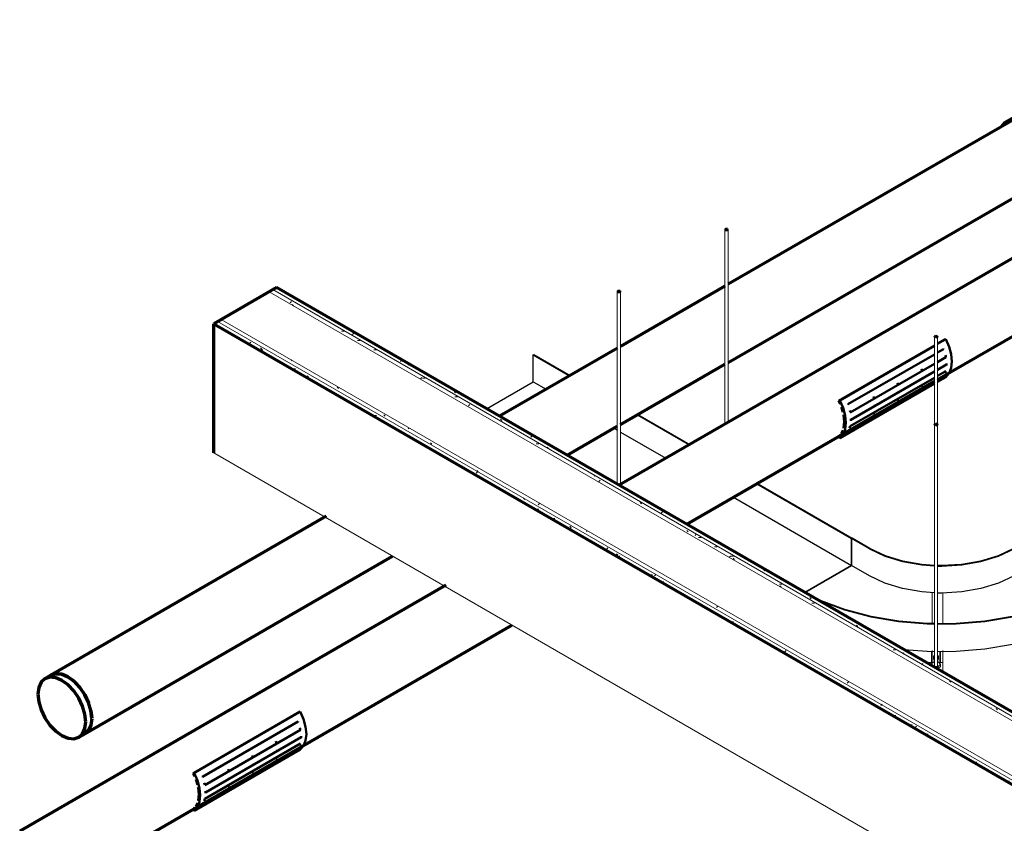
# Model space of a CAD drawing. Header units: inches. Extents: x 549 to 1134, y -76 to 227.
# Tile 3 of 11: x 815 to 932, y -17 to 78. Entities that reach past the tile are written whole.
import ezdxf

# ---------------------------------------------------------------- set-up
doc = ezdxf.new("R2010")
doc.units = ezdxf.units.IN
doc.header["$MEASUREMENT"] = 0
doc.linetypes.add('Center', pattern=[1.25, 0.25, -0.1875, 0.625, -0.1875])
for name, color, linetype, lineweight in [('A-WALL', 113, 'Continuous', 18), ('A-WALL-PATT', 111, 'Continuous', 70), ('E-CABL-TRAY', 211, 'Continuous', 30), ('I-WALL', 2, 'Continuous', 18), ('M-HVAC-CDFF', 50, 'Continuous', 50), ('M-HVAC-DUCT', 70, 'Continuous', 70), ('S-BEAM', 12, 'Continuous', 9), ('S-COLS', 52, 'Continuous', 9), ('S-FSTN', 2, 'Continuous', 9)]:
    doc.layers.add(name, color=color, linetype=linetype, lineweight=lineweight)
pattern_1 = [(0, (692.117, -124.755), (7.68, 1.109), [0.3168, -5.443, 0.3168, -5.443, -30.72]), (0, (692.117, -124.755), (7.68, 1.109), [-11.52, 0.3168, -11.203, 0.3168, -5.443, -13.44]), (0, (692.117, -124.755), (7.68, 1.109), [-28.8, 0.3168, -3.523, 0.3168, -9.283]), (135, (694.997, -124.2), (-5.502705, 3.285218), [0.22401, -3.849, 0.22401, -3.849, -21.722]), (135, (694.997, -124.2), (-5.502705, 3.285218), [-8.146, 0.22401, -7.922, 0.22401, -3.849, -9.504]), (135, (694.997, -124.2), (-5.502705, 3.285218), [-20.365, 0.22401, -2.491, 0.22401, -6.564]), (225, (695.957, -121.983), (-2.177182, -4.394669), [0.22401, -3.849, 0.22401, -3.849, -21.722]), (225, (695.957, -121.983), (-2.177182, -4.394669), [-8.146, 0.22401, -7.922, 0.22401, -3.849, -9.504]), (225, (695.957, -121.983), (-2.177182, -4.394669), [-20.365, 0.22401, -2.491, 0.22401, -6.564])]

# ---------------------------------------------------------------- blocks, each defined once
blk = doc.blocks.new('ST-VDC-01_ARCH_REF_v001_rvt_rvt-2-3D - L1 - Retail 109 Raceway Coordination')
at = {"layer": 'A-WALL-PATT', "lineweight": 9}
h = blk.add_hatch(dxfattribs=at)
h.set_pattern_fill('FP_2', color=256, style=0, pattern_type=2)
h.set_pattern_definition(pattern_1)
h.paths.add_polyline_path([(673.6, -12.2), (674.04, -11.94), (572.34, 46.77), (571.9, 46.52), (664.89, -7.17)])
h = blk.add_hatch(dxfattribs=at)
h.set_pattern_fill('FP_2', color=256, style=0, pattern_type=2)
h.set_pattern_definition(pattern_1)
h.paths.add_polyline_path([(673.15, -12.45), (673.6, -12.2), (571.9, 46.52), (571.46, 46.26), (664.89, -7.68)])
h = blk.add_hatch(dxfattribs=at)
h.set_pattern_fill('FP_2', color=256, style=0, pattern_type=2)
h.set_pattern_definition(pattern_1)
h.paths.add_polyline_path([(666.61, -16.23), (667.06, -15.97), (565.36, 42.74), (564.92, 42.49), (664.89, -15.23)])
h = blk.add_hatch(dxfattribs=at)
h.set_pattern_fill('FP_2', color=256, style=0, pattern_type=2)
h.set_pattern_definition(pattern_1)
h.paths.add_polyline_path([(667.06, -15.97), (667.5, -15.72), (565.8, 43), (565.36, 42.74), (664.89, -14.72)])
at = {"layer": 'A-WALL', "color": 10}
for p, q in [((673.15, -12.45), (571.46, 46.26)), ((673.6, -12.2), (571.9, 46.52)), ((667.06, -15.97), (565.36, 42.74)), ((667.5, -15.72), (565.8, 43))]:
    blk.add_line(p, q, dxfattribs=at)
at = {"layer": 'I-WALL', "color": 7, "lineweight": 70}
for p, q in [((572.34, 46.77), (564.92, 42.49)), ((674.04, -11.94), (572.34, 46.77)), ((564.92, 42.49), (666.61, -16.23)), ((564.92, 27.2), (564.92, 42.49))]:
    blk.add_line(p, q, dxfattribs=at)
at = {"layer": 'I-WALL', "color": 10}
blk.add_line((564.92, 27.2), (666.61, -31.52), dxfattribs=at)
blk = doc.blocks.new('Round Endcap - Standard-1395977-3D - L1 - Retail 109 Raceway Coordination')
at = {"layer": 'M-HVAC-DUCT', "color": 6}
for p, q in [((545.66, 0.89), (544.95, 0.48)), ((550.39, -3.31), (550.49, -4.2)), ((548.95, -6.45), (549.66, -6.04))]:
    blk.add_line(p, q, dxfattribs=at)
for points in [[(546.95, 0.28, 0), (546.22, 0.59, 0), (545.54, 0.66, 0), (544.95, 0.48, 0), (544.5, 0.06, 0), (544.22, -0.56, 0), (544.12, -1.35, 0)], [(545.66, 0.89, 0), (546.24, 1.07, 0), (546.93, 1, 0), (547.66, 0.69, 0)], [(549.78, -4.62, 0), (549.68, -3.72, 0), (549.4, -2.76, 0), (548.95, -1.83, 0), (548.37, -0.97, 0), (547.68, -0.25, 0), (546.95, 0.28, 0)], [(547.66, 0.69, 0), (548.39, 0.16, 0), (549.07, -0.56, 0), (549.66, -1.42, 0), (550.11, -2.36, 0)], [(544.12, -1.35, 0), (544.22, -2.25, 0), (544.5, -3.2, 0), (544.95, -4.14, 0), (545.54, -5, 0), (546.22, -5.72, 0), (546.95, -6.25, 0)], [(546.95, -6.25, 0), (547.68, -6.56, 0), (548.37, -6.63, 0), (548.95, -6.45, 0), (549.4, -6.03, 0), (549.68, -5.41, 0), (549.78, -4.62, 0)], [(550.49, -4.21, 0), (550.39, -5, 0), (550.11, -5.62, 0), (549.66, -6.04, 0)]]:
    blk.add_polyline3d(points, dxfattribs=at)
blk = doc.blocks.new('Supply Grille - Double Deflection - Curve Face Rectangular Neck - 16x4 Connection 8 Diameter Duct-1537919-3D - L1 - Retail 109 Raceway Coordination')
at = {"layer": 'M-HVAC-CDFF', "color": 170}
for p, q in [((562.47, -10.72), (575.02, -3.48)), ((575.15, -3.42), (562.6, -10.67)), ((575.02, -3.48), (575.15, -3.42)), ((574.89, -4.6), (563.58, -11.13)), ((563.85, -12.1), (575.16, -5.57)), ((563.93, -12.97), (575.25, -6.44)), ((562.6, -15.16), (575.15, -7.91)), ((574.89, -7.86), (563.58, -14.4)), ((563.85, -13.74), (575.16, -7.2)), ((562.6, -10.67), (562.47, -10.72)), ((562.47, -10.72), (562.65, -11.11)), ((562.65, -14.77), (562.47, -14.95)), ((562.47, -14.95), (562.6, -15.16))]:
    blk.add_line(p, q, dxfattribs=at)
for points in [[(575.15, -3.42, 0), (575.54, -4.32, 0), (575.78, -5.22, 0), (575.87, -6.08, 0), (575.78, -6.84, 0), (575.54, -7.46, 0), (575.15, -7.91, 0)], [(562.6, -15.16, 0), (562.99, -14.71, 0), (563.23, -14.08, 0), (563.32, -13.32, 0), (563.23, -12.47, 0), (562.99, -11.57, 0), (562.6, -10.67, 0)], [(562.79, -11.46, 0), (562.83, -11.57, 0), (562.98, -12.07, 0)], [(563.05, -12.37, 0), (563.06, -12.42, 0), (563.14, -13.22, 0)], [(563.14, -13.22, 0), (563.06, -13.94, 0), (563.05, -13.98, 0)], [(562.98, -14.2, 0), (562.83, -14.52, 0), (562.79, -14.59, 0)]]:
    blk.add_polyline3d(points, dxfattribs=at)
for centre, major_axis, start_param, end_param in [((572.24, -4.7), (-2.13, 3.68), 4.40676, 4.416948), ((572.24, -4.7), (-2.12, 3.68), 4.166896, 4.227963), ((569.41, -6.33), (-2.12, 3.68), 4.40676, 4.416948), ((569.41, -6.33), (-2.13, 3.68), 4.166896, 4.241365), ((572.24, -4.7), (-2.12, 3.68), 3.927097, 3.961712), ((572.24, -4.7), (-2.13, 3.68), 3.89227, 3.926991), ((566.59, -7.97), (-2.13, 3.68), 4.40676, 4.416948), ((569.41, -6.33), (-2.12, 3.68), 3.927097, 3.961712), ((569.41, -6.33), (-2.13, 3.68), 3.89227, 3.926991), ((572.24, -4.7), (-2.13, 3.68), 3.437033, 3.447337), ((572.24, -4.7), (-2.12, 3.68), 3.607015, 3.687202), ((566.59, -7.97), (-2.13, 3.68), 4.166896, 4.227963), ((569.41, -6.33), (-2.12, 3.68), 3.607015, 3.687202), ((563.76, -9.6), (-2.13, 3.68), 4.40676, 4.416948), ((563.76, -9.6), (-2.13, 3.68), 4.166896, 4.227963), ((566.59, -7.97), (-2.13, 3.68), 3.607015, 3.687202), ((566.59, -7.97), (-2.13, 3.68), 3.927097, 3.961712), ((566.59, -7.97), (-2.13, 3.68), 3.89227, 3.926991), ((569.41, -6.33), (-2.13, 3.68), 3.437033, 3.447337), ((560.93, -11.23), (-2.12, 3.68), 4.40676, 4.416948), ((563.76, -9.6), (-2.13, 3.68), 3.927097, 3.961712), ((563.76, -9.6), (-2.13, 3.68), 3.89227, 3.926991), ((566.59, -7.97), (-2.13, 3.68), 3.437033, 3.447337), ((560.93, -11.23), (-2.12, 3.68), 4.166896, 4.227963), ((563.76, -9.6), (-2.13, 3.68), 3.437033, 3.447337), ((563.76, -9.6), (-2.13, 3.68), 3.607015, 3.687202), ((560.93, -11.23), (-2.12, 3.68), 3.607015, 3.687202), ((560.93, -11.23), (-2.12, 3.68), 3.927097, 3.961712), ((560.93, -11.23), (-2.13, 3.68), 3.89227, 3.926991), ((560.93, -11.23), (-2.13, 3.68), 3.437033, 3.447337)]:
    blk.add_ellipse(centre, major_axis=major_axis, ratio=0.57735, start_param=start_param, end_param=end_param, dxfattribs=at)
blk = doc.blocks.new('Return Grille - Double Deflection - Curve Face Rectangular Neck - 16x4 Connection 8 Diameter Duct-1524465-3D - L1 - Retail 109 Raceway Coordination')
at = {"layer": 'M-HVAC-CDFF', "color": 210}
for p, q in [((658.43, 66.28), (670.98, 73.53)), ((670.98, 73.53), (671.11, 73.33)), ((658.56, 66.08), (658.43, 66.28))]:
    blk.add_line(p, q, dxfattribs=at)
blk.add_polyline3d([(658.43, 66.28, 0), (658.04, 65.83, 0), (658.01, 65.78, 0)], dxfattribs=at)
blk = doc.blocks.new('Supply Grille - Double Deflection - Curve Face Rectangular Neck - 16x4 Connection 8 Diameter Duct-V3-3D - L1 - Retail 109 Raceway Coordination')
at = {"layer": 'M-HVAC-CDFF', "color": 170}
for p, q in [((638.83, 33.37), (650.17, 39.92)), ((650.17, 39.89), (638.97, 33.42)), ((651.52, 40.67), (650.55, 40.11)), ((650.55, 40.13), (651.38, 40.62)), ((651.38, 40.62), (651.52, 40.67)), ((650.17, 38.86), (639.95, 32.96)), ((651.26, 39.49), (650.55, 39.08)), ((650.55, 37.95), (651.53, 38.52)), ((640.22, 31.99), (650.18, 37.74)), ((650.55, 37.04), (651.62, 37.65)), ((640.3, 31.12), (650.17, 36.82)), ((650.55, 36.32), (651.53, 36.89)), ((651.26, 36.23), (650.55, 35.81)), ((650.55, 35.62), (651.52, 36.18)), ((638.97, 28.93), (650.17, 35.4)), ((650.17, 35.6), (639.95, 29.69)), ((640.22, 30.35), (650.17, 36.1)), ((638.97, 33.42), (638.83, 33.37)), ((638.83, 33.37), (639.02, 32.98)), ((639.02, 29.32), (638.83, 29.14)), ((638.83, 29.14), (638.97, 28.93))]:
    blk.add_line(p, q, dxfattribs=at)
for points in [[(651.52, 40.67, 0), (651.91, 39.77, 0), (652.15, 38.87, 0), (652.23, 38.01, 0), (652.15, 37.25, 0), (651.91, 36.63, 0), (651.52, 36.18, 0)], [(638.97, 28.93, 0), (639.36, 29.38, 0), (639.6, 30.01, 0), (639.68, 30.77, 0), (639.6, 31.62, 0), (639.36, 32.52, 0), (638.97, 33.42, 0)], [(639.16, 32.63, 0), (639.2, 32.52, 0), (639.35, 32.02, 0)], [(639.42, 31.72, 0), (639.43, 31.67, 0), (639.51, 30.87, 0)], [(639.51, 30.87, 0), (639.43, 30.15, 0), (639.42, 30.11, 0)], [(639.35, 29.9, 0), (639.2, 29.57, 0), (639.16, 29.51, 0)]]:
    blk.add_polyline3d(points, dxfattribs=at)
for centre, major_axis, start_param, end_param in [((648.61, 39.39), (-2.12, 3.68), 4.40676, 4.416948), ((648.61, 39.39), (-2.13, 3.68), 4.166896, 4.227963), ((645.78, 37.76), (-2.12, 3.68), 4.40676, 4.416948), ((648.61, 39.39), (-2.12, 3.68), 3.927097, 3.961712), ((648.61, 39.39), (-2.12, 3.68), 3.89227, 3.926991), ((642.95, 36.12), (-2.12, 3.68), 4.40676, 4.416948), ((645.78, 37.76), (-2.13, 3.68), 4.166896, 4.227963), ((645.78, 37.76), (-2.13, 3.68), 3.927097, 3.961712), ((648.61, 39.39), (-2.12, 3.68), 3.437033, 3.447337), ((648.61, 39.39), (-2.12, 3.68), 3.607015, 3.687202), ((642.95, 36.12), (-2.12, 3.68), 4.166896, 4.227963), ((645.78, 37.76), (-2.13, 3.68), 3.607015, 3.687202), ((645.78, 37.76), (-2.12, 3.68), 3.89227, 3.926991), ((640.12, 34.49), (-2.12, 3.68), 4.40676, 4.416948), ((640.12, 34.49), (-2.12, 3.68), 4.166896, 4.227963), ((642.95, 36.12), (-2.12, 3.68), 3.927097, 3.961712), ((642.95, 36.12), (-2.12, 3.68), 3.89227, 3.926991), ((645.78, 37.76), (-2.13, 3.68), 3.437033, 3.447337), ((637.3, 32.86), (-2.13, 3.68), 4.40676, 4.416948), ((640.12, 34.49), (-2.12, 3.68), 3.927097, 3.961712), ((640.12, 34.49), (-2.12, 3.68), 3.89227, 3.926991), ((642.95, 36.12), (-2.12, 3.68), 3.437033, 3.447337), ((642.95, 36.12), (-2.12, 3.68), 3.607015, 3.687202), ((637.3, 32.86), (-2.13, 3.68), 4.166896, 4.227963), ((640.12, 34.49), (-2.12, 3.68), 3.607015, 3.687202), ((637.3, 32.86), (-2.12, 3.68), 3.607015, 3.687202), ((637.3, 32.86), (-2.12, 3.68), 3.927097, 3.961712), ((637.3, 32.86), (-2.12, 3.68), 3.89227, 3.926991), ((640.12, 34.49), (-2.12, 3.68), 3.437033, 3.447337), ((637.3, 32.86), (-2.12, 3.68), 3.437033, 3.447337)]:
    blk.add_ellipse(centre, major_axis=major_axis, ratio=0.57735, start_param=start_param, end_param=end_param, dxfattribs=at)
blk = doc.blocks.new('ST-VDC-01_HVAC_REF_v001_rvt_rvt-2-3D - L1 - Retail 109 Raceway Coordination')
at = {"layer": 'M-HVAC-DUCT', "color": 6}
for p, q in [((680.01, 78.47), (625.77, 47.15)), ((625.77, 37.91), (684.01, 71.54)), ((625.39, 46.93), (613.04, 39.8)), ((612.67, 39.59), (598.73, 31.54)), ((613.04, 30.56), (625.39, 37.7)), ((606.73, 26.92), (612.66, 30.35)), ((578.23, 19.71), (545.66, 0.9)), ((549.66, -6.03), (586.06, 14.99))]:
    blk.add_line(p, q, dxfattribs=at)
at = {"layer": 'M-HVAC-DUCT', "color": 5}
for p, q in [((674.89, 59.18), (612.87, 23.37)), ((650.55, 35.89), (676.31, 50.76)), ((620.87, 18.75), (650.17, 35.67)), ((592.37, 11.54), (541.96, -17.57)), ((545.96, -24.5), (600.2, 6.82))]:
    blk.add_line(p, q, dxfattribs=at)
at = {"layer": 'M-HVAC-DUCT', "color": 6}
for points in [[(547.66, 0.7, 0), (546.93, 1.01, 0), (546.24, 1.08, 0), (545.66, 0.9, 0), (545.62, 0.88, 0)], [(550.49, -4.2, 0), (550.39, -3.3, 0), (550.11, -2.35, 0), (549.66, -1.41, 0), (549.07, -0.55, 0), (548.39, 0.17, 0), (547.66, 0.7, 0)]]:
    blk.add_polyline3d(points, dxfattribs=at)
at = {"layer": 'M-HVAC-CDFF', "color": 170, "linetype": 'Center', "lineweight": 50}
for name in ['Return Grille - Double Deflection - Curve Face Rectangular Neck - 16x4 Connection 8 Diameter Duct-1524465-3D - L1 - Retail 109 Raceway Coordination', 'Supply Grille - Double Deflection - Curve Face Rectangular Neck - 16x4 Connection 8 Diameter Duct-V3-3D - L1 - Retail 109 Raceway Coordination', 'Supply Grille - Double Deflection - Curve Face Rectangular Neck - 16x4 Connection 8 Diameter Duct-1537919-3D - L1 - Retail 109 Raceway Coordination']:
    blk.add_blockref(name, (0, 0), dxfattribs=at)
at = {"layer": 'M-HVAC-DUCT', "color": 170, "linetype": 'Center', "lineweight": 50}
blk.add_blockref('Round Endcap - Standard-1395977-3D - L1 - Retail 109 Raceway Coordination', (0, 0), dxfattribs=at)
blk = doc.blocks.new('Channel Horizontal Bend - Standard-1170927-3D - L1 - Retail 109 Raceway Coordination')
at = {"layer": 'E-CABL-TRAY'}
for p, q in [((640.36, 17.07), (640.43, 17.11)), ((640.36, 13.89), (640.36, 17.07)), ((642.48, 15.85), (640.36, 17.07)), ((642.55, 15.89), (640.43, 17.11)), ((661.64, 17.11), (659.52, 15.89)), ((659.59, 15.85), (661.71, 17.07)), ((661.64, 17.11), (661.71, 17.07)), ((661.71, 17.07), (661.71, 13.89)), ((634.83, 10.69), (640.36, 13.89)), ((642.48, 12.66), (640.36, 13.89)), ((661.71, 13.89), (659.59, 12.66)), ((661.71, 13.89), (667.28, 10.68)), ((670.06, 12.25), (667.94, 11.03)), ((668.01, 10.99), (670.13, 12.21)), ((670.06, 12.25), (670.13, 12.21)), ((670.13, 12.21), (670.13, 8.95)), ((670.13, 8.95), (668.01, 7.72))]:
    blk.add_line(p, q, dxfattribs=at)
for points in [[(642.48, 15.85, 0), (644.31, 14.98, 0), (646.41, 14.33, 0), (648.68, 13.94, 0), (650.17, 13.82, 0)], [(650.17, 13.88, 0), (648.7, 13.99, 0), (646.44, 14.39, 0), (644.37, 15.03, 0), (642.55, 15.89, 0)], [(659.52, 15.89, 0), (657.7, 15.03, 0), (655.63, 14.39, 0), (653.38, 13.99, 0), (651.04, 13.86, 0), (650.55, 13.86, 0)], [(650.55, 13.81, 0), (651.04, 13.8, 0), (653.4, 13.94, 0), (655.67, 14.33, 0), (657.76, 14.98, 0), (659.59, 15.85, 0)], [(650.17, 10.63, 0), (648.68, 10.75, 0), (646.41, 11.15, 0), (644.31, 11.79, 0), (642.48, 12.66, 0)], [(659.59, 12.66, 0), (657.76, 11.79, 0), (655.67, 11.15, 0), (653.4, 10.75, 0), (651.04, 10.62, 0), (650.55, 10.62, 0)], [(667.94, 11.03, 0), (665.36, 9.74, 0), (662.49, 8.68, 0), (659.39, 7.86, 0), (656.12, 7.3, 0), (652.74, 7.02, 0), (650.55, 6.99, 0)], [(650.55, 6.93, 0), (652.75, 6.97, 0), (656.14, 7.25, 0), (659.42, 7.8, 0), (662.54, 8.63, 0), (665.42, 9.69, 0), (668.01, 10.99, 0)], [(650.17, 7, 0), (649.33, 7.02, 0), (645.96, 7.3, 0), (642.68, 7.86, 0), (639.58, 8.68, 0), (636.71, 9.74, 0), (635.51, 10.29, 0)], [(636.17, 9.91, 0), (636.65, 9.69, 0), (639.54, 8.63, 0), (642.65, 7.8, 0), (645.94, 7.25, 0), (649.32, 6.97, 0), (650.17, 6.94, 0)], [(668.01, 7.72, 0), (665.42, 6.43, 0), (662.54, 5.36, 0), (659.42, 4.54, 0), (656.14, 3.98, 0), (652.75, 3.7, 0), (650.55, 3.67, 0)], [(650.17, 3.67, 0), (649.32, 3.7, 0), (646.57, 3.91, 0)]]:
    blk.add_polyline3d(points, dxfattribs=at)
blk = doc.blocks.new('Vertical Rod - Rod-V16-3D - L1 - Retail 109 Raceway Coordination')
at = {"layer": 'S-COLS'}
for p, q in [((612.66, 46.28), (612.66, 23.49)), ((613.04, 23.47), (613.04, 46.28))]:
    blk.add_line(p, q, dxfattribs=at)
at = {"layer": 'S-COLS', "lineweight": 50}
for points in [[(612.72, 46.21, 0), (612.98, 46.21, 0), (612.98, 46.36, 0)], [(612.98, 46.36, 0), (612.72, 46.36, 0), (612.72, 46.21, 0)]]:
    blk.add_polyline3d(points, dxfattribs=at)
blk = doc.blocks.new('Vertical Rod - Rod-V17-3D - L1 - Retail 109 Raceway Coordination')
at = {"layer": 'S-COLS'}
for p, q in [((625.39, 53.63), (625.39, 30.6)), ((625.77, 30.82), (625.77, 53.63))]:
    blk.add_line(p, q, dxfattribs=at)
at = {"layer": 'S-COLS', "lineweight": 50}
for points in [[(625.45, 53.55, 0), (625.71, 53.55, 0), (625.71, 53.71, 0)], [(625.71, 53.71, 0), (625.45, 53.71, 0), (625.45, 53.55, 0)]]:
    blk.add_polyline3d(points, dxfattribs=at)
blk = doc.blocks.new('Vertical Rod - Rod-V36-3D - L1 - Retail 109 Raceway Coordination')
at = {"layer": 'S-COLS'}
for p, q in [((650.17, 30.57), (650.17, 1.96)), ((650.55, 1.96), (650.55, 30.57))]:
    blk.add_line(p, q, dxfattribs=at)
at = {"layer": 'S-COLS', "lineweight": 50}
for points in [[(650.36, 30.68, 0), (650.17, 30.57, 0), (650.36, 30.46, 0)], [(650.36, 30.46, 0), (650.55, 30.57, 0), (650.36, 30.68, 0)]]:
    blk.add_polyline3d(points, dxfattribs=at)
blk = doc.blocks.new('Vertical Rod - Rod-V37-3D - L1 - Retail 109 Raceway Coordination')
at = {"layer": 'S-COLS'}
for p, q in [((650.17, 40.97), (650.17, 30.57)), ((650.55, 30.57), (650.55, 40.97))]:
    blk.add_line(p, q, dxfattribs=at)
at = {"layer": 'S-COLS', "lineweight": 50}
for points in [[(650.36, 41.07, 0), (650.17, 40.97, 0), (650.36, 40.86, 0)], [(650.36, 40.86, 0), (650.55, 40.97, 0), (650.36, 41.07, 0)]]:
    blk.add_polyline3d(points, dxfattribs=at)
blk = doc.blocks.new('P1060 Series Square Washer - P1064 - Rod Dia 1_2_-V38-3D - L1 - Retail 109 Raceway Coordination')
at = {"layer": 'S-FSTN'}
for p, q in [((649.55, 2.41), (650.01, 2.41)), ((649.55, 2.41), (649.55, 2.2)), ((650.71, 2.41), (651.17, 2.41)), ((651.17, 1.47), (651.17, 2.41)), ((651.17, 1.47), (650.81, 1.47)), ((651.12, 1.29), (651.17, 1.29)), ((651.17, 1.29), (651.17, 1.47))]:
    blk.add_line(p, q, dxfattribs=at)
blk = doc.blocks.new('Hex_Nut - P1064 - Rod Dia 1_2_-V39-3D - L1 - Retail 109 Raceway Coordination')
at = {"layer": 'S-FSTN'}
for p, q in [((650.09, 2.48), (649.81, 2.21)), ((650.17, 2.48), (650.09, 2.48)), ((650.63, 2.48), (650.55, 2.48)), ((650.91, 2.21), (650.63, 2.48)), ((649.81, 2.21), (650.09, 1.94)), ((649.81, 2.21), (649.81, 2.05)), ((650.09, 1.94), (650.63, 1.94)), ((650.09, 1.89), (650.09, 1.94)), ((650.2, 2.16), (650.18, 2.18)), ((650.63, 1.67), (650.47, 1.67)), ((650.54, 2.18), (650.52, 2.16)), ((650.63, 1.94), (650.91, 2.21)), ((650.91, 1.94), (650.63, 1.67)), ((650.63, 1.67), (650.63, 1.94)), ((650.91, 1.94), (650.91, 2.21))]:
    blk.add_line(p, q, dxfattribs=at)
blk = doc.blocks.new('Channel - Beam Loading T-Series - P1000T-V40-3D - L1 - Retail 109 Raceway Coordination')
at = {"layer": 'S-BEAM'}
for p, q in [((649.92, 7.01), (649.92, 10.71)), ((651.17, 6.99), (651.17, 10.69)), ((649.82, 3.69), (649.82, 2.41)), ((649.92, 2.32), (649.92, 3.83)), ((650.8, 3.67), (650.8, 2.41)), ((650.9, 2.41), (650.9, 3.67)), ((651.17, 1.26), (651.17, 3.82)), ((650.08, 2.78), (650.08, 3.1)), ((650.64, 3.1), (650.64, 2.78))]:
    blk.add_line(p, q, dxfattribs=at)
for points in [[(650.08, 3.1, 0), (650.09, 3.14, 0), (650.12, 3.18, 0), (650.16, 3.21, 0), (650.17, 3.22, 0)], [(650.17, 3.13, 0), (650.16, 3.13, 0), (650.12, 3.09, 0), (650.09, 3.06, 0), (650.08, 3.01, 0)], [(650.17, 2.65, 0), (650.16, 2.66, 0), (650.12, 2.69, 0), (650.09, 2.73, 0), (650.08, 2.78, 0)], [(650.55, 3.22, 0), (650.56, 3.21, 0), (650.6, 3.18, 0), (650.63, 3.14, 0), (650.64, 3.1, 0)], [(650.64, 3.01, 0), (650.63, 3.06, 0), (650.6, 3.09, 0), (650.56, 3.13, 0), (650.55, 3.13, 0)], [(650.64, 2.78, 0), (650.63, 2.73, 0), (650.6, 2.69, 0), (650.56, 2.66, 0), (650.55, 2.65, 0)]]:
    blk.add_polyline3d(points, dxfattribs=at)

msp = doc.modelspace()

# ---------------------------------------------------------------- linework, layer by layer
at = {"layer": 'E-CABL-TRAY'}
for p, q in [((876.107597, 38.809269), (876.178307, 38.850093)), ((876.107597, 35.624932), (876.107597, 38.809269)), ((876.107597, 38.809269), (880.412843, 36.323633)), ((876.178307, 38.850093), (880.483554, 36.364458)), ((870.577314, 32.432022), (876.107597, 35.624932)), ((876.107597, 35.624932), (877.655127, 34.731465)), ((888.412843, 31.704831), (894.554979, 28.158668)), ((888.483554, 31.745656), (894.625689, 28.199493)), ((885.655127, 30.112663), (886.062502, 29.877465)), ((886.437502, 29.660959), (891.797262, 26.566499)), ((902.554979, 23.539866), (913.757774, 17.071928)), ((902.625689, 23.58069), (913.828485, 17.112753)), ((899.797262, 21.947697), (913.757774, 13.887592)), ((913.828485, 17.112753), (913.757774, 17.071928)), ((913.757774, 17.071928), (913.757774, 13.887592)), ((913.757774, 13.887592), (908.227492, 10.694682))]:
    msp.add_line(p, q, dxfattribs=at)

# ---------------------------------------------------------------- block references
at = {"color": 10, "lineweight": 9}
for name in ['ST-VDC-01_ARCH_REF_v001_rvt_rvt-2-3D - L1 - Retail 109 Raceway Coordination', 'ST-VDC-01_HVAC_REF_v001_rvt_rvt-2-3D - L1 - Retail 109 Raceway Coordination']:
    msp.add_blockref(name, (273.397955, 0), dxfattribs=at)
at = {"layer": 'E-CABL-TRAY'}
msp.add_blockref('Channel Horizontal Bend - Standard-1170927-3D - L1 - Retail 109 Raceway Coordination', (273.397955, 0), dxfattribs=at)
at = {"layer": 'S-BEAM'}
msp.add_blockref('Channel - Beam Loading T-Series - P1000T-V40-3D - L1 - Retail 109 Raceway Coordination', (273.397955, 0), dxfattribs=at)
at = {"layer": 'S-COLS'}
for name in ['Vertical Rod - Rod-V17-3D - L1 - Retail 109 Raceway Coordination', 'Vertical Rod - Rod-V16-3D - L1 - Retail 109 Raceway Coordination', 'Vertical Rod - Rod-V37-3D - L1 - Retail 109 Raceway Coordination', 'Vertical Rod - Rod-V36-3D - L1 - Retail 109 Raceway Coordination']:
    msp.add_blockref(name, (273.397955, 0), dxfattribs=at)
at = {"layer": 'S-FSTN'}
for name in ['P1060 Series Square Washer - P1064 - Rod Dia 1_2_-V38-3D - L1 - Retail 109 Raceway Coordination', 'Hex_Nut - P1064 - Rod Dia 1_2_-V39-3D - L1 - Retail 109 Raceway Coordination']:
    msp.add_blockref(name, (273.397955, 0), dxfattribs=at)

doc.saveas('drawing.dxf')
